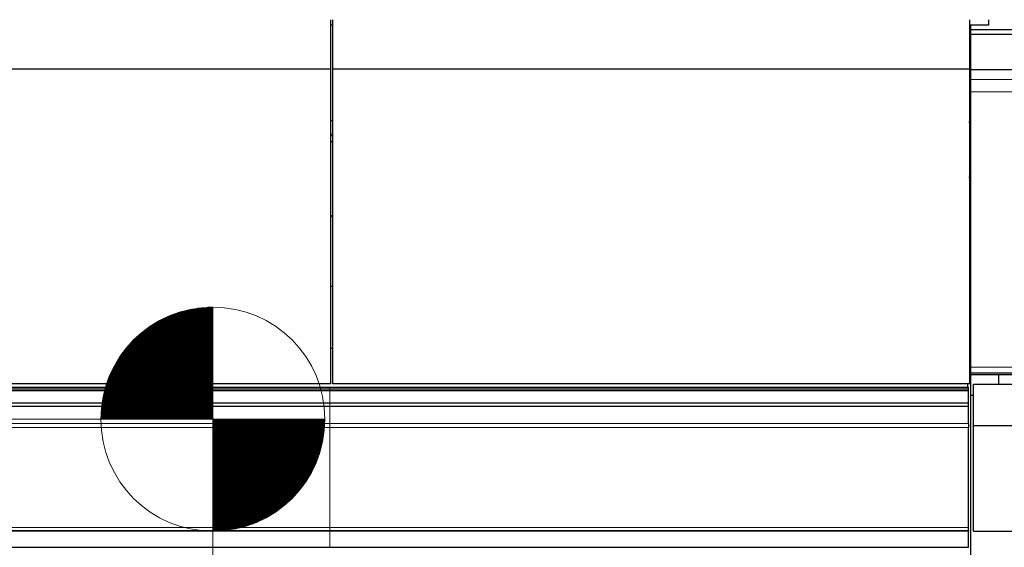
# Model space of a CAD drawing. Header units: inches. Extents: x 0 to 23760, y -13 to 16800.
# Tile 95 of 207: x 4704 to 6462, y 12712 to 13654. Entities that reach past the tile are written whole.
import ezdxf

# ---------------------------------------------------------------- set-up
doc = ezdxf.new("R2010")
doc.units = ezdxf.units.IN
doc.layers.add('254', color=7, linetype='Continuous', true_color=0xffffff)
doc.styles.add('latin_extended', font='simplex.shx')
doc.dimstyles.get("Standard").update_dxf_attribs({"dimtxt": 0.18, "dimasz": 0.18, "dimexe": 0.18, "dimexo": 0.0625, "dimgap": 0.09, "dimtad": 0, "dimtih": 1, "dimtoh": 1, "dimdec": 4, "dimzin": 0, "dimdsep": 46, "dimtxsty": 'Standard', "dimcen": 0.09, "dimadec": 0, "dimazin": 0, "dimtfac": 1, "dimtdec": 4, "dimtofl": 0, "dimtmove": 0, "dimatfit": 3, "dimfxl": 1, "dimtolj": 1, "dimtzin": 0, "dimarcsym": 0})

# ---------------------------------------------------------------- blocks, each defined once
blk = doc.blocks.new('HATCH1')
at = {"color": 3, "lineweight": 13}
for p, q in [((124.636, 328.271), (126.224, 328.271)), ((124.768, 328.314), (126.224, 328.314)), ((124.915, 328.356), (126.224, 328.356)), ((125.083, 328.398), (126.224, 328.398)), ((125.281, 328.441), (126.224, 328.441)), ((125.537, 328.483), (126.224, 328.483)), ((125.999, 328.525), (126.224, 328.525)), ((123.703, 327.848), (126.224, 327.848)), ((123.777, 327.89), (126.224, 327.89)), ((123.854, 327.933), (126.224, 327.933)), ((123.934, 327.975), (126.224, 327.975)), ((124.018, 328.017), (126.224, 328.017)), ((124.106, 328.06), (126.224, 328.06)), ((124.199, 328.102), (126.224, 328.102)), ((124.298, 328.144), (126.224, 328.144)), ((124.402, 328.187), (126.224, 328.187)), ((124.514, 328.229), (126.224, 328.229)), ((123.036, 327.382), (126.224, 327.382)), ((123.088, 327.425), (126.224, 327.425)), ((123.142, 327.467), (126.224, 327.467)), ((123.196, 327.509), (126.224, 327.509)), ((123.253, 327.552), (126.224, 327.552)), ((123.311, 327.594), (126.224, 327.594)), ((123.371, 327.636), (126.224, 327.636)), ((123.433, 327.679), (126.224, 327.679)), ((123.497, 327.721), (126.224, 327.721)), ((123.563, 327.763), (126.224, 327.763)), ((123.632, 327.806), (126.224, 327.806)), ((122.585, 326.959), (126.224, 326.959)), ((122.625, 327.001), (126.224, 327.001)), ((122.667, 327.044), (126.224, 327.044)), ((122.709, 327.086), (126.224, 327.086)), ((122.752, 327.128), (126.224, 327.128)), ((122.797, 327.171), (126.224, 327.171)), ((122.842, 327.213), (126.224, 327.213)), ((122.889, 327.255), (126.224, 327.255)), ((122.937, 327.298), (126.224, 327.298)), ((122.986, 327.34), (126.224, 327.34)), ((122.197, 326.493), (126.224, 326.493)), ((122.228, 326.536), (126.224, 326.536)), ((122.26, 326.578), (126.224, 326.578)), ((122.293, 326.62), (126.224, 326.62)), ((122.327, 326.663), (126.224, 326.663)), ((122.361, 326.705), (126.224, 326.705)), ((122.397, 326.747), (126.224, 326.747)), ((122.433, 326.79), (126.224, 326.79)), ((122.469, 326.832), (126.224, 326.832)), ((122.507, 326.874), (126.224, 326.874)), ((122.546, 326.917), (126.224, 326.917)), ((121.917, 326.07), (126.224, 326.07)), ((121.942, 326.112), (126.224, 326.112)), ((121.968, 326.155), (126.224, 326.155)), ((121.995, 326.197), (126.224, 326.197)), ((122.022, 326.239), (126.224, 326.239)), ((122.049, 326.282), (126.224, 326.282)), ((122.077, 326.324), (126.224, 326.324)), ((122.106, 326.366), (126.224, 326.366)), ((122.136, 326.409), (126.224, 326.409)), ((122.166, 326.451), (126.224, 326.451)), ((121.694, 325.647), (126.224, 325.647)), ((121.714, 325.689), (126.224, 325.689)), ((121.735, 325.731), (126.224, 325.731)), ((121.756, 325.774), (126.224, 325.774)), ((121.777, 325.816), (126.224, 325.816)), ((121.799, 325.858), (126.224, 325.858)), ((121.822, 325.901), (126.224, 325.901)), ((121.845, 325.943), (126.224, 325.943)), ((121.868, 325.985), (126.224, 325.985)), ((121.893, 326.028), (126.224, 326.028)), ((121.505, 325.181), (126.224, 325.181)), ((121.52, 325.224), (126.224, 325.224)), ((121.535, 325.266), (126.224, 325.266)), ((121.551, 325.308), (126.224, 325.308)), ((121.567, 325.35), (126.224, 325.35)), ((121.584, 325.393), (126.224, 325.393)), ((121.601, 325.435), (126.224, 325.435)), ((121.619, 325.477), (126.224, 325.477)), ((121.637, 325.52), (126.224, 325.52)), ((121.656, 325.562), (126.224, 325.562)), ((121.675, 325.604), (126.224, 325.604)), ((121.377, 324.758), (126.224, 324.758)), ((121.388, 324.8), (126.224, 324.8)), ((121.399, 324.843), (126.224, 324.843)), ((121.411, 324.885), (126.224, 324.885)), ((121.423, 324.927), (126.224, 324.927)), ((121.436, 324.97), (126.224, 324.97)), ((121.449, 325.012), (126.224, 325.012)), ((121.462, 325.054), (126.224, 325.054)), ((121.476, 325.097), (126.224, 325.097)), ((121.49, 325.139), (126.224, 325.139)), ((121.289, 324.335), (126.224, 324.335)), ((121.296, 324.377), (126.224, 324.377)), ((121.304, 324.419), (126.224, 324.419)), ((121.312, 324.462), (126.224, 324.462)), ((121.32, 324.504), (126.224, 324.504)), ((121.328, 324.546), (126.224, 324.546)), ((121.337, 324.589), (126.224, 324.589)), ((121.347, 324.631), (126.224, 324.631)), ((121.357, 324.673), (126.224, 324.673)), ((121.367, 324.716), (126.224, 324.716)), ((121.236, 323.869), (126.224, 323.869)), ((121.239, 323.911), (126.224, 323.911)), ((121.242, 323.954), (126.224, 323.954)), ((121.246, 323.996), (126.224, 323.996)), ((121.25, 324.038), (126.224, 324.038)), ((121.255, 324.081), (126.224, 324.081)), ((121.259, 324.123), (126.224, 324.123)), ((121.265, 324.165), (126.224, 324.165)), ((121.27, 324.208), (126.224, 324.208)), ((121.276, 324.25), (126.224, 324.25)), ((121.283, 324.292), (126.224, 324.292)), ((121.224, 323.573), (126.224, 323.573)), ((121.224, 323.53), (126.224, 323.53)), ((121.225, 323.615), (126.224, 323.615)), ((121.226, 323.657), (126.224, 323.657)), ((121.227, 323.7), (126.224, 323.7)), ((121.229, 323.742), (126.224, 323.742)), ((121.231, 323.784), (126.224, 323.784)), ((121.233, 323.827), (126.224, 323.827))]:
    blk.add_line(p, q, dxfattribs=at)
blk = doc.blocks.new('HATCH3')
at = {"color": 3, "lineweight": 13}
for p, q in [((126.224, 323.506), (131.224, 323.506)), ((126.224, 323.463), (131.224, 323.463)), ((126.224, 323.421), (131.223, 323.421)), ((126.224, 323.379), (131.222, 323.379)), ((126.224, 323.336), (131.22, 323.336)), ((126.224, 323.294), (131.219, 323.294)), ((126.224, 323.252), (131.216, 323.252)), ((126.224, 323.209), (131.214, 323.209)), ((126.224, 323.167), (131.211, 323.167)), ((126.224, 323.125), (131.208, 323.125)), ((126.224, 323.082), (131.204, 323.082)), ((126.224, 323.04), (131.2, 323.04)), ((126.224, 322.998), (131.196, 322.998)), ((126.224, 322.955), (131.191, 322.955)), ((126.224, 322.913), (131.186, 322.913)), ((126.224, 322.871), (131.18, 322.871)), ((126.224, 322.828), (131.175, 322.828)), ((126.224, 322.786), (131.168, 322.786)), ((126.224, 322.744), (131.162, 322.744)), ((126.224, 322.701), (131.155, 322.701)), ((126.224, 322.659), (131.148, 322.659)), ((126.224, 322.617), (131.14, 322.617)), ((126.224, 322.574), (131.132, 322.574)), ((126.224, 322.532), (131.123, 322.532)), ((126.224, 322.49), (131.115, 322.49)), ((126.224, 322.447), (131.105, 322.447)), ((126.224, 322.405), (131.096, 322.405)), ((126.224, 322.363), (131.086, 322.363)), ((126.224, 322.32), (131.076, 322.32)), ((126.224, 322.278), (131.065, 322.278)), ((126.224, 322.236), (131.054, 322.236)), ((126.224, 322.193), (131.042, 322.193)), ((126.224, 322.151), (131.03, 322.151)), ((126.224, 322.109), (131.018, 322.109)), ((126.224, 322.066), (131.005, 322.066)), ((126.224, 322.024), (130.992, 322.024)), ((126.224, 321.982), (130.978, 321.982)), ((126.224, 321.939), (130.964, 321.939)), ((126.224, 321.897), (130.95, 321.897)), ((126.224, 321.855), (130.935, 321.855)), ((126.224, 321.812), (130.92, 321.812)), ((126.224, 321.77), (130.904, 321.77)), ((126.224, 321.728), (130.888, 321.728)), ((126.224, 321.685), (130.871, 321.685)), ((126.224, 321.643), (130.854, 321.643)), ((126.224, 321.601), (130.837, 321.601)), ((126.224, 321.558), (130.819, 321.558)), ((126.224, 321.516), (130.8, 321.516)), ((126.224, 321.474), (130.782, 321.474)), ((126.224, 321.431), (130.762, 321.431)), ((126.224, 321.389), (130.742, 321.389)), ((126.224, 321.347), (130.722, 321.347)), ((126.224, 321.304), (130.701, 321.304)), ((126.224, 321.262), (130.68, 321.262)), ((126.224, 321.22), (130.658, 321.22)), ((126.224, 321.177), (130.636, 321.177)), ((126.224, 321.135), (130.613, 321.135)), ((126.224, 321.093), (130.59, 321.093)), ((126.224, 321.05), (130.566, 321.05)), ((126.224, 321.008), (130.541, 321.008)), ((126.224, 320.966), (130.516, 320.966)), ((126.224, 320.924), (130.491, 320.924)), ((126.224, 320.881), (130.465, 320.881)), ((126.224, 320.839), (130.438, 320.839)), ((126.224, 320.797), (130.411, 320.797)), ((126.224, 320.754), (130.383, 320.754)), ((126.224, 320.712), (130.354, 320.712)), ((126.224, 320.67), (130.325, 320.67)), ((126.224, 320.627), (130.295, 320.627)), ((126.224, 320.585), (130.264, 320.585)), ((126.224, 320.543), (130.233, 320.543)), ((126.224, 320.5), (130.201, 320.5)), ((126.224, 320.458), (130.169, 320.458)), ((126.224, 320.416), (130.135, 320.416)), ((126.224, 320.373), (130.101, 320.373)), ((126.224, 320.331), (130.066, 320.331)), ((126.224, 320.289), (130.031, 320.289)), ((126.224, 320.246), (129.994, 320.246)), ((126.224, 320.204), (129.957, 320.204)), ((126.224, 320.162), (129.919, 320.162)), ((126.224, 320.119), (129.88, 320.119)), ((126.224, 320.077), (129.84, 320.077)), ((126.224, 320.035), (129.799, 320.035)), ((126.224, 319.992), (129.757, 319.992)), ((126.224, 319.95), (129.714, 319.95)), ((126.224, 319.908), (129.67, 319.908)), ((126.224, 319.865), (129.625, 319.865)), ((126.224, 319.823), (129.579, 319.823)), ((126.224, 319.781), (129.532, 319.781)), ((126.224, 319.738), (129.483, 319.738)), ((126.224, 319.696), (129.433, 319.696)), ((126.224, 319.654), (129.382, 319.654)), ((126.224, 319.611), (129.329, 319.611)), ((126.224, 319.569), (129.275, 319.569)), ((126.224, 319.527), (129.219, 319.527)), ((126.224, 319.484), (129.162, 319.484)), ((126.224, 319.442), (129.103, 319.442)), ((126.224, 319.4), (129.041, 319.4)), ((126.224, 319.357), (128.978, 319.357)), ((126.224, 319.315), (128.913, 319.315)), ((126.224, 319.273), (128.846, 319.273)), ((126.224, 319.23), (128.776, 319.23)), ((126.224, 319.188), (128.703, 319.188)), ((126.224, 319.146), (128.627, 319.146)), ((126.224, 319.103), (128.548, 319.103)), ((126.224, 319.061), (128.466, 319.061)), ((126.224, 319.019), (128.379, 319.019)), ((126.224, 318.976), (128.288, 318.976)), ((126.224, 318.934), (128.192, 318.934)), ((126.224, 318.892), (128.09, 318.892)), ((126.224, 318.849), (127.982, 318.849)), ((126.224, 318.807), (127.864, 318.807)), ((126.224, 318.765), (127.737, 318.765)), ((126.224, 318.722), (127.597, 318.722)), ((126.224, 318.68), (127.438, 318.68)), ((126.224, 318.638), (127.255, 318.638)), ((126.224, 318.595), (127.028, 318.595)), ((126.224, 318.553), (126.7, 318.553))]:
    blk.add_line(p, q, dxfattribs=at)
blk = doc.blocks.new('_U0')
at = {"layer": '254', "color": 3, "linetype": 'Continuous', "lineweight": 13, "transparency": 16777216}
for p, q in [((4568.2, 12941.2), (4568.2, 13937.9)), ((5009, 12941.2), (4528.2, 12941.2)), ((4568.2, 12435.5), (4568.2, 12801.2)), ((7170, 12295.5), (4528.2, 12295.5))]:
    blk.add_line(p, q, dxfattribs=at)
at = {"layer": '254', "color": 3, "transparency": 16777216}
for points in [[(4591.6, 12801.2), (4544.9, 12801.2), (4568.2, 12941.2)], [(4544.9, 12435.5), (4591.6, 12435.5), (4568.2, 12295.5)]]:
    blk.add_solid(points, dxfattribs=at)
at = {"layer": 'Defpoints', "color": 0, "transparency": 16777216}
for p in [(4568.2, 12941.2), (5049, 12941.2), (7210, 12295.5)]:
    blk.add_point(p, dxfattribs=at)
at = {"layer": '254', "color": 2, "lineweight": 13, "transparency": 16777216, "insert": (4358.2, 13507.9), "char_height": 140, "attachment_point": 1, "rotation": 90, "style": 'latin_extended'}
blk.add_mtext('\\A1;\\C2;650', dxfattribs=at)
blk = doc.blocks.new('_U9')
at = {"layer": '254', "color": 3, "linetype": 'Continuous', "lineweight": 13, "transparency": 16777216}
for p, q in [((8898.1, 13463.5), (8898.1, 9736)), ((1778.4, 11727.5), (1778.4, 9736)), ((1918.4, 9776), (8758.1, 9776))]:
    blk.add_line(p, q, dxfattribs=at)
at = {"layer": '254', "color": 3, "transparency": 16777216}
for points in [[(1918.4, 9799.3), (1918.4, 9752.6), (1778.4, 9776)], [(8758.1, 9752.6), (8758.1, 9799.3), (8898.1, 9776)]]:
    blk.add_solid(points, dxfattribs=at)
at = {"layer": 'Defpoints', "color": 0, "transparency": 16777216}
for p in [(8898.1, 13503.5), (1778.4, 11767.5), (8898.1, 9776)]:
    blk.add_point(p, dxfattribs=at)
at = {"layer": '254', "color": 2, "lineweight": 13, "transparency": 16777216, "insert": (5104.9, 9986), "char_height": 140, "attachment_point": 1, "style": 'latin_extended'}
blk.add_mtext('\\A1;7120', dxfattribs=at)
blk = doc.blocks.new('_U10')
at = {"layer": '254', "color": 3, "linetype": 'Continuous', "lineweight": 13, "transparency": 16777216}
for p, q in [((5049, 12901.2), (5049, 10195.2)), ((2760, 11656.5), (2760, 10195.2)), ((2900, 10235.2), (4909, 10235.2))]:
    blk.add_line(p, q, dxfattribs=at)
at = {"layer": '254', "color": 3, "transparency": 16777216}
for points in [[(2900, 10258.5), (2900, 10211.9), (2760, 10235.2)], [(4909, 10211.9), (4909, 10258.5), (5049, 10235.2)]]:
    blk.add_solid(points, dxfattribs=at)
at = {"layer": 'Defpoints', "color": 0, "transparency": 16777216}
for p in [(5049, 12941.2), (2760, 11696.5), (5049, 10235.2)]:
    blk.add_point(p, dxfattribs=at)
at = {"layer": '254', "color": 2, "lineweight": 13, "transparency": 16777216, "insert": (3657.8, 10445.2), "char_height": 140, "attachment_point": 1, "style": 'latin_extended'}
blk.add_mtext('\\A1;\\C2;2287', dxfattribs=at)

msp = doc.modelspace()

# ---------------------------------------------------------------- linework, layer by layer
at = {"layer": '254', "color": 2, "linetype": 'Continuous', "lineweight": 25}
for p, q in [((5259.458, 13645.262), (5262.46, 13645.262)), ((5259.465, 13566), (5259.465, 13654.34)), ((5262.465, 13654.34), (5262.465, 13566)), ((6399.457, 13645.262), (6433.965, 13645.262)), ((6399.465, 13654.34), (6399.465, 13566)), ((6400.625, 13645.259), (6400.625, 13474.184)), ((6401.965, 13636.49), (6401.965, 13645.262)), ((6433.965, 13645.262), (6433.965, 13654.341)), ((6401.965, 13628.677), (6401.965, 13636.487)), ((6909.465, 13636.487), (6401.965, 13636.487)), ((6401.965, 13572.771), (6401.965, 13628.677)), ((6401.965, 13628.677), (6910.965, 13628.677)), ((6401.965, 13565.341), (6401.965, 13572.771)), ((5259.465, 13566), (4142.465, 13566)), ((5259.465, 13004.135), (5259.465, 13566)), ((5262.465, 13566), (5262.465, 13004.135)), ((6399.465, 13566), (5262.465, 13566)), ((6399.465, 13566), (6399.465, 13004.135)), ((6401.965, 13561.259), (6401.965, 13565.341)), ((6401.965, 13565.341), (6910.965, 13565.341)), ((6401.965, 13547.769), (6401.965, 13561.264)), ((6401.965, 13525.594), (6401.965, 13547.769)), ((6401.965, 13033.939), (6401.965, 13525.594)), ((5259.458, 13474.184), (5262.463, 13474.184)), ((6399.459, 13474.184), (6400.625, 13474.184)), ((6400.625, 13389.521), (6400.625, 13474.183)), ((6399.499, 13389.737), (6399.465, 13389.737)), ((6399.465, 13377.432), (6400.473, 13377.432)), ((6399.965, 13373.731), (6399.965, 13374.853)), ((5262.442, 13178.214), (5259.431, 13178.214)), ((5262.442, 13067.338), (5259.431, 13067.338)), ((6401.971, 13030.455), (6399.466, 13030.455)), ((6401.965, 13023.949), (6401.965, 13033.939)), ((6401.965, 13022.162), (6401.965, 13023.949)), ((6401.965, 13021.541), (6401.965, 13022.162)), ((6401.965, 13021.541), (6910.965, 13021.541)), ((6401.965, 13020.62), (6401.965, 13021.541)), ((6401.965, 12991.374), (6401.965, 13020.62)), ((6909.465, 13020.62), (6401.965, 13020.62)), ((6451.965, 13003.884), (6451.965, 13020.62)), ((4139.965, 12998.603), (5257.965, 12998.603)), ((4139.965, 12995.525), (5257.965, 12995.525)), ((4139.965, 12992.313), (5257.965, 12992.313)), ((5259.465, 13004.135), (4142.465, 13004.135)), ((5257.965, 12998.603), (6397.965, 12998.603)), ((5257.965, 12995.525), (6397.965, 12995.525)), ((5257.965, 12992.313), (6397.965, 12992.313)), ((6399.465, 13004.135), (5262.465, 13004.135)), ((6395.965, 13004.134), (6395.965, 12998.602)), ((6397.965, 12995.525), (6397.965, 12998.603)), ((6397.965, 12992.313), (6397.965, 12995.525)), ((6397.965, 12970.098), (6397.965, 12992.313)), ((6401.965, 12983.879), (6401.965, 12991.374)), ((6406.965, 12929.87), (6406.965, 13003.884)), ((6406.965, 13003.884), (6909.965, 13003.884)), ((6401.965, 12983.879), (6406.966, 12983.879)), ((6401.965, 12315.15), (6401.965, 12983.879)), ((4139.965, 12970.098), (5257.965, 12970.098)), ((4139.965, 12964.326), (5257.965, 12964.326)), ((5257.965, 12970.098), (6397.965, 12970.098)), ((5257.965, 12964.326), (6397.965, 12964.326)), ((6397.965, 12964.326), (6397.965, 12970.098)), ((6397.965, 12933.268), (6397.965, 12964.326)), ((6397.965, 12933.268), (6397.965, 12926.274)), ((6397.965, 12747.55), (6397.965, 12926.274)), ((6406.965, 12929.87), (6503.965, 12929.87)), ((6406.965, 12741.416), (6406.965, 12929.87)), ((6397.965, 12742.168), (6397.965, 12747.55)), ((4139.965, 12742.168), (5257.965, 12742.168)), ((5257.965, 12742.168), (6397.965, 12742.168)), ((6397.965, 12742.168), (6397.965, 12741.104)), ((6397.965, 12712.438), (6397.965, 12741.104)), ((6406.965, 12741.416), (6503.965, 12741.416)), ((4139.965, 12712.438), (5257.965, 12712.438)), ((5257.965, 12712.438), (6397.965, 12712.438))]:
    msp.add_line(p, q, dxfattribs=at)
at = {"layer": '254', "color": 110, "linetype": 'Continuous', "lineweight": 13}
for p, q in [((6909.465, 13547.769), (6401.965, 13547.769)), ((6909.465, 13525.594), (6401.965, 13525.594)), ((6399.529, 13389.153), (6399.465, 13389.153)), ((6399.465, 13363.251), (6400.47, 13377.354)), ((6400.474, 13377.439), (6399.529, 13389.153)), ((6400.473, 13377.432), (6400.473, 13377.439)), ((6400.473, 13377.354), (6400.473, 13377.432)), ((6909.465, 13033.939), (6401.965, 13033.939)), ((6909.465, 13023.949), (6401.965, 13023.949)), ((5257.965, 12998.603), (5257.965, 12995.525)), ((5257.965, 12995.525), (5257.965, 12992.313)), ((5257.965, 12992.313), (5257.965, 12970.098)), ((5257.965, 12970.098), (5257.965, 12964.326)), ((5257.965, 12964.326), (5257.965, 12933.268)), ((4139.965, 12933.268), (5257.965, 12933.268)), ((4139.965, 12926.274), (5257.965, 12926.274)), ((5257.965, 12933.268), (6397.965, 12933.268)), ((5257.965, 12933.268), (5257.965, 12926.274)), ((5257.965, 12926.274), (5257.965, 12747.55)), ((5257.965, 12926.274), (6397.965, 12926.274)), ((4139.965, 12747.55), (5257.965, 12747.55)), ((5257.965, 12747.55), (5257.965, 12742.168)), ((5257.965, 12747.55), (6397.965, 12747.55)), ((4139.965, 12741.104), (5257.965, 12741.104)), ((5257.965, 12742.168), (5257.965, 12741.104)), ((5257.965, 12741.104), (5257.965, 12712.438)), ((5257.965, 12741.104), (6397.965, 12741.104))]:
    msp.add_line(p, q, dxfattribs=at)
at = {"layer": '254', "color": 3, "linetype": 'Continuous', "lineweight": 13}
for p, q in [((5048.965, 12741.212), (5048.965, 13141.212)), ((4848.965, 12941.212), (5248.965, 12941.212))]:
    msp.add_line(p, q, dxfattribs=at)
msp.add_circle((5048.965, 12941.212), 200, dxfattribs=at)
at = {"layer": '254', "color": 2, "linetype": 'Continuous', "lineweight": 25}
for centre, major_axis, ratio, start_param, end_param in [((6156.625, 13480.944), (244, 0), 0.46174861, 6.18569776, 6.22320052), ((5036.625, 13480.944), (-235.228, 0), 0.46174861, 2.81565242, 2.85816209), ((5036.625, 13480.944), (244, 0), 0.46174861, 5.86368451, 5.89500226), ((6389.465, 13374.853), (-10.5, 0), 0.46174861, 2.83175308, 3.45143223), ((6400.473, 13373.881), (-4, 0.001), 0.8875515, 4.33024789, 4.71268771), ((6389.465, 13373.731), (10.5, 0), 0.49272371, 5.97327765, 6.28311878), ((5036.625, 13347.892), (244, 0), 0.46174861, 5.86368451, 5.89500226)]:
    msp.add_ellipse(centre, major_axis=major_axis, ratio=ratio, start_param=start_param, end_param=end_param, dxfattribs=at)
at = {"layer": '254', "color": 110, "linetype": 'Continuous', "lineweight": 13}
for centre, major_axis, ratio, start_param, end_param in [((6399.531, 13383.737), (-0.032, 6), 0.01019105, 5.83807154, 6.28314362), ((6399.529, 13385.542), (3.987, 0.322), 0.90204052, 0.84262394, 1.4980944), ((6399.275, 13357.094), (3.99, -0.284), 0.86982098, 0.8943493, 1.58498811), ((6399.207, 13354.43), (4, 0), 0.46174861, 4.77698111, 5.4732377), ((6399.208, 13221.365), (-4, 0), 0.46174861, 1.63519647, 2.33138107), ((6398.869, 13208.044), (-3.99, 0.284), 0.86982098, 3.88842615, 4.62460725), ((6398.679, 13205.374), (-3.99, 0.284), 0.86982098, 3.80933414, 4.57631821), ((6398.612, 13202.71), (-4, 0), 0.46174861, 1.78588048, 2.56517046), ((6398.612, 13193.993), (-4, 0), 0.46174861, 1.78588048, 2.56514646)]:
    msp.add_ellipse(centre, major_axis=major_axis, ratio=ratio, start_param=start_param, end_param=end_param, dxfattribs=at)
at = {"layer": '254', "color": 2, "linetype": 'Continuous', "lineweight": 25}
for points, knots in [([(6401.996, 13388.86), (6401.85, 13388.976), (6401.309, 13389.352), (6400.453, 13389.706), (6399.752, 13389.699), (6399.508, 13389.671)], [0, 0, 0, 0, 0.20916105, 0.73283035, 1, 1, 1, 1]), ([(6399.468, 13189.069), (6399.472, 13189.069), (6399.477, 13189.07), (6399.506, 13189.075), (6399.531, 13189.079), (6399.653, 13189.102), (6399.747, 13189.122), (6399.929, 13189.169), (6400.017, 13189.194), (6400.145, 13189.236), (6400.187, 13189.25), (6400.248, 13189.273), (6400.269, 13189.281), (6400.309, 13189.296), (6400.408, 13189.336), (6400.501, 13189.378), (6400.641, 13189.449), (6400.708, 13189.486), (6400.779, 13189.53), (6400.787, 13189.535), (6400.796, 13189.541)], [0, 0, 0, 0, 0.00828462, 0.00828462, 0.05431031, 0.05431031, 0.23841303, 0.23841303, 0.42251576, 0.42251576, 0.51456713, 0.51456713, 0.56059281, 0.56059281, 0.60661849, 0.79072122, 0.79072122, 0.97482395, 0.97482395, 1, 1, 1, 1]), ([(6400.773, 13189.558), (6401.014, 13189.696), (6401.459, 13190.019), (6401.815, 13190.451), (6401.971, 13190.686)], [0, 0, 0, 0, 0.49083257, 1, 1, 1, 1])]:
    msp.add_open_spline(points, degree=3, knots=knots, dxfattribs=at)

# ---------------------------------------------------------------- block references
at = {"layer": '254', "color": 3, "linetype": 'Continuous', "lineweight": 13, "xscale": 40, "yscale": 40, "zscale": 40}
for name in ['HATCH1', 'HATCH3']:
    msp.add_blockref(name, (0, 0), dxfattribs=at)

# ---------------------------------------------------------------- dimensions: what is measured, and where the dimension line sits
at = {"layer": '254', "color": 2, "linetype": 'Continuous', "lineweight": 13}
dim = msp.add_linear_dim(base=(4568.243, 12941.212), p1=(7209.965, 12295.462), p2=(5048.965, 12941.212), angle=90, text='\\C2;650', dimstyle='Standard', override={"dimscale": 40, "dimtxt": 3.5, "dimasz": 3.5, "dimexe": 1, "dimexo": 1, "dimgap": 1.75, "dimtad": 1, "dimtih": 0, "dimtoh": 0, "dimdec": 2, "dimlfac": 0.025, "dimzin": 8, "dimdsep": 46, "dimlunit": 2, "dimpost": '', "dimtxsty": 'latin_extended', "dimsah": 1, "dimse1": 0, "dimse2": 0, "dimsd1": 0, "dimsd2": 0, "dimclrd": 3, "dimclre": 3, "dimclrt": 2, "dimtol": 0, "dimtm": -0.1, "dimtfac": 0.714286, "dimtdec": 3, "dimtofl": 1, "dimtmove": 0, "dimtzin": 8, "dimlwd": 13, "dimlwe": 13}, dxfattribs=at)
dim.commit()
dim.dimension.update_dxf_attribs({"geometry": '_U0', "text_midpoint": (4568.243, 13687.879), "dimtype": 160})
dim = msp.add_linear_dim(base=(8898.056, 9775.962), p1=(1778.383, 11767.462), p2=(8898.056, 13503.462), dimstyle='Standard', override={"dimscale": 40, "dimtxt": 3.5, "dimasz": 3.5, "dimexe": 1, "dimexo": 1, "dimgap": 1.75, "dimtad": 1, "dimtih": 1, "dimtoh": 0, "dimdec": 0, "dimlfac": 1, "dimzin": 8, "dimdsep": 46, "dimlunit": 2, "dimtxsty": 'latin_extended', "dimsah": 1, "dimse1": 0, "dimse2": 0, "dimsd1": 0, "dimsd2": 0, "dimclrd": 3, "dimclre": 3, "dimclrt": 2, "dimtol": 0, "dimtm": -0.1, "dimtfac": 0.714286, "dimtdec": 3, "dimtofl": 1, "dimtmove": 0, "dimtzin": 8, "dimlwd": 13, "dimlwe": 13}, dxfattribs=at)
dim.commit()
dim.dimension.update_dxf_attribs({"geometry": '_U9', "text_midpoint": (5338.22, 9775.962), "dimtype": 160})
dim = msp.add_linear_dim(base=(5048.965, 10235.195), p1=(2759.965, 11696.462), p2=(5048.965, 12941.212), text='\\C2;2287', dimstyle='Standard', override={"dimscale": 40, "dimtxt": 3.5, "dimasz": 3.5, "dimexe": 1, "dimexo": 1, "dimgap": 1.75, "dimtad": 1, "dimtih": 1, "dimtoh": 0, "dimdec": 2, "dimlfac": 0.025, "dimzin": 8, "dimdsep": 46, "dimlunit": 2, "dimpost": '', "dimtxsty": 'latin_extended', "dimsah": 1, "dimse1": 0, "dimse2": 0, "dimsd1": 0, "dimsd2": 0, "dimclrd": 3, "dimclre": 3, "dimclrt": 2, "dimtol": 0, "dimtm": -0.1, "dimtfac": 0.714286, "dimtdec": 3, "dimtofl": 1, "dimtmove": 0, "dimtzin": 8, "dimlwd": 13, "dimlwe": 13}, dxfattribs=at)
dim.commit()
dim.dimension.update_dxf_attribs({"geometry": '_U10', "text_midpoint": (3904.465, 10235.195), "dimtype": 160})

doc.saveas('drawing.dxf')
